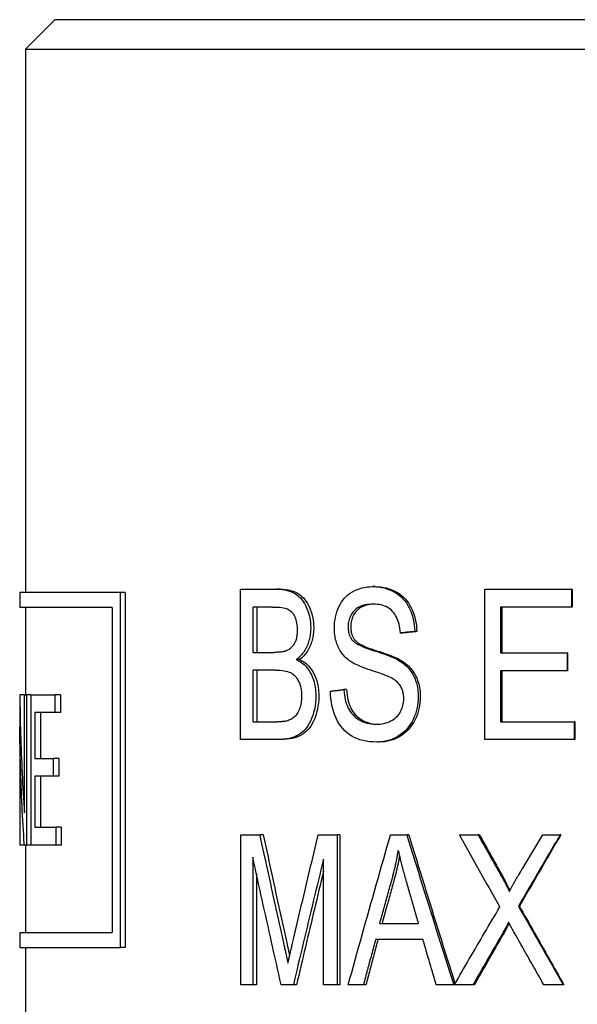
# Model space of a CAD drawing. Header units: millimetres. Extents: x 91 to 3811, y 2 to 387.
# Tile 10 of 15: x 449 to 458, y 279 to 295. Entities that reach past the tile are written whole.
import ezdxf

# ---------------------------------------------------------------- set-up
doc = ezdxf.new("R2010")
doc.units = ezdxf.units.MM
doc.layers.add('DETAIL', color=2, linetype='Continuous')

msp = doc.modelspace()

# ---------------------------------------------------------------- linework, layer by layer
at = {"layer": 'DETAIL'}
for p, q in [((449.196, 295.345), (448.696, 294.845)), ((449.196, 295.345), (468.196, 295.345)), ((448.696, 294.845), (468.696, 294.845)), ((448.696, 294.845), (448.696, 285.658)), ((452.332, 285.714), (452.948, 285.714)), ((452.332, 283.174), (452.332, 285.714)), ((453.005, 285.714), (452.948, 285.714)), ((454.608, 285.758), (454.567, 285.758)), ((456.467, 285.714), (457.933, 285.714)), ((456.467, 283.174), (456.467, 285.714)), ((457.933, 285.714), (457.933, 285.414)), ((457.941, 285.714), (457.933, 285.714)), ((457.941, 285.714), (457.941, 285.414)), ((448.596, 285.658), (448.596, 285.408)), ((450.3, 285.658), (448.6, 285.658)), ((450.3, 279.658), (450.3, 285.658)), ((450.383, 285.658), (450.3, 285.658)), ((450.383, 285.658), (450.383, 279.658)), ((450.162, 285.408), (448.596, 285.408)), ((448.696, 285.408), (448.696, 283.929)), ((450.162, 285.408), (450.162, 279.908)), ((452.545, 284.647), (452.545, 285.414)), ((452.876, 285.414), (452.545, 285.414)), ((452.606, 285.414), (452.606, 284.647)), ((456.733, 285.414), (456.733, 284.637)), ((457.933, 285.414), (456.733, 285.414)), ((456.752, 285.414), (456.752, 284.637)), ((457.941, 285.414), (457.933, 285.414)), ((455.074, 284.974), (455.038, 284.974)), ((455.315, 284.999), (455.281, 284.999)), ((452.545, 284.647), (452.903, 284.647)), ((453.329, 284.525), (453.275, 284.525)), ((456.733, 284.637), (457.857, 284.637)), ((457.857, 284.637), (457.857, 284.337)), ((457.866, 284.637), (457.857, 284.637)), ((457.866, 284.637), (457.866, 284.337)), ((452.545, 283.474), (452.545, 284.347)), ((452.929, 284.347), (452.545, 284.347)), ((452.606, 284.347), (452.606, 283.474)), ((456.733, 284.337), (456.733, 283.474)), ((457.857, 284.337), (456.733, 284.337)), ((456.752, 284.337), (456.752, 283.474)), ((457.866, 284.337), (457.857, 284.337)), ((448.596, 283.929), (448.598, 283.929)), ((448.596, 283.929), (448.596, 281.389)), ((448.677, 283.929), (448.598, 283.929)), ((448.677, 283.929), (448.713, 283.929)), ((448.677, 281.935), (448.677, 283.929)), ((448.713, 283.929), (448.713, 281.389)), ((448.793, 283.929), (448.713, 283.929)), ((448.793, 283.929), (449.19, 283.929)), ((448.793, 281.389), (448.793, 283.929)), ((449.19, 283.929), (449.19, 283.629)), ((449.284, 283.929), (449.19, 283.929)), ((449.284, 283.929), (449.284, 283.629)), ((454.125, 284.018), (454.079, 284.018)), ((448.85, 283.629), (448.85, 282.853)), ((449.19, 283.629), (448.85, 283.629)), ((448.947, 283.629), (448.947, 282.853)), ((449.284, 283.629), (449.19, 283.629)), ((448.598, 283.383), (448.598, 281.389)), ((452.545, 283.474), (452.959, 283.474)), ((456.733, 283.474), (457.98, 283.474)), ((457.98, 283.474), (457.98, 283.174)), ((457.987, 283.474), (457.98, 283.474)), ((457.987, 283.474), (457.987, 283.174)), ((452.957, 283.174), (452.332, 283.174)), ((453.014, 283.174), (452.957, 283.174)), ((454.677, 283.131), (454.637, 283.131)), ((457.98, 283.174), (456.467, 283.174)), ((457.987, 283.174), (457.98, 283.174)), ((448.85, 282.853), (449.164, 282.853)), ((449.164, 282.853), (449.164, 282.553)), ((449.259, 282.853), (449.164, 282.853)), ((449.259, 282.853), (449.259, 282.553)), ((448.85, 282.553), (448.85, 281.689)), ((449.164, 282.553), (448.85, 282.553)), ((448.947, 282.553), (448.947, 281.689)), ((449.259, 282.553), (449.164, 282.553)), ((448.85, 281.689), (449.206, 281.689)), ((449.206, 281.689), (449.206, 281.389)), ((449.3, 281.689), (449.206, 281.689)), ((449.3, 281.689), (449.3, 281.389)), ((452.335, 281.564), (452.657, 281.564)), ((452.335, 279.024), (452.335, 281.564)), ((452.717, 281.564), (452.657, 281.564)), ((453.648, 281.564), (453.966, 281.564)), ((453.966, 281.564), (453.966, 279.024)), ((454.013, 281.564), (453.966, 281.564)), ((454.013, 281.564), (454.013, 279.024)), ((454.871, 281.564), (455.144, 281.564)), ((455.179, 281.564), (455.144, 281.564)), ((456.038, 281.564), (456.351, 281.564)), ((456.374, 281.564), (456.351, 281.564)), ((457.447, 281.564), (457.741, 281.564)), ((457.75, 281.564), (457.741, 281.564)), ((448.598, 281.389), (448.596, 281.389)), ((448.675, 281.389), (448.598, 281.389)), ((448.713, 281.389), (448.675, 281.389)), ((448.696, 281.389), (448.696, 279.908)), ((448.793, 281.389), (448.713, 281.389)), ((449.206, 281.389), (448.793, 281.389)), ((449.3, 281.389), (449.206, 281.389)), ((452.54, 281.186), (452.54, 279.024)), ((453.736, 279.024), (453.736, 281.149)), ((452.601, 280.906), (452.601, 279.024)), ((457.051, 280.356), (457.035, 280.356)), ((454.689, 280.065), (455.34, 280.065)), ((448.596, 279.908), (450.162, 279.908)), ((448.596, 279.908), (448.596, 279.658)), ((455.418, 279.792), (454.617, 279.792)), ((448.598, 279.658), (450.3, 279.658)), ((448.696, 279.658), (448.696, 267.845)), ((450.383, 279.658), (450.3, 279.658)), ((452.54, 279.024), (452.335, 279.024)), ((452.601, 279.024), (452.54, 279.024)), ((453.226, 279.024), (453.02, 279.024)), ((453.28, 279.024), (453.226, 279.024)), ((453.966, 279.024), (453.736, 279.024)), ((454.013, 279.024), (453.966, 279.024)), ((454.412, 279.024), (454.154, 279.024)), ((454.455, 279.024), (454.412, 279.024)), ((455.94, 279.024), (455.645, 279.024)), ((455.948, 279.024), (455.94, 279.024)), ((456.264, 279.024), (455.948, 279.024)), ((456.288, 279.024), (456.264, 279.024)), ((457.795, 279.024), (457.465, 279.024)), ((457.804, 279.024), (457.795, 279.024))]:
    msp.add_line(p, q, dxfattribs=at)
at = {"layer": 'DETAIL', "flags": 128}
for points in [[(452.948, 285.714), (452.995, 285.713), (453.04, 285.709), (453.083, 285.703), (453.123, 285.694), (453.161, 285.683), (453.197, 285.67), (453.231, 285.654), (453.262, 285.636), (453.291, 285.616), (453.319, 285.592), (453.345, 285.567), (453.37, 285.538), (453.392, 285.507), (453.414, 285.474), (453.433, 285.438), (453.451, 285.399), (453.467, 285.359), (453.481, 285.318), (453.493, 285.277), (453.503, 285.235), (453.51, 285.193), (453.516, 285.15), (453.519, 285.107), (453.52, 285.063)], [(453.005, 285.714), (453.051, 285.713), (453.096, 285.709), (453.138, 285.703), (453.178, 285.694), (453.216, 285.683), (453.252, 285.67), (453.285, 285.654), (453.316, 285.636), (453.345, 285.616), (453.372, 285.592), (453.398, 285.567), (453.422, 285.538), (453.445, 285.507), (453.466, 285.474), (453.485, 285.438), (453.503, 285.399), (453.519, 285.359), (453.533, 285.318), (453.545, 285.277), (453.554, 285.235), (453.562, 285.193), (453.567, 285.15), (453.57, 285.107), (453.571, 285.063)], [(453.92, 285.057), (453.921, 285.105), (453.925, 285.153), (453.931, 285.199), (453.939, 285.244), (453.95, 285.289), (453.963, 285.333), (453.979, 285.375), (453.997, 285.418), (454.018, 285.458), (454.041, 285.496), (454.066, 285.531), (454.094, 285.564), (454.123, 285.595), (454.155, 285.623), (454.19, 285.648), (454.227, 285.671), (454.265, 285.692), (454.305, 285.709), (454.345, 285.724), (454.387, 285.736), (454.431, 285.746), (454.475, 285.753), (454.52, 285.757), (454.567, 285.758)], [(454.567, 285.758), (454.619, 285.757), (454.669, 285.753), (454.717, 285.745), (454.764, 285.736), (454.81, 285.723), (454.854, 285.707), (454.897, 285.689), (454.938, 285.667), (454.977, 285.643), (455.014, 285.616), (455.049, 285.587), (455.081, 285.555), (455.111, 285.52), (455.139, 285.482), (455.164, 285.442), (455.187, 285.399), (455.207, 285.354), (455.225, 285.308), (455.241, 285.26), (455.254, 285.211), (455.265, 285.16), (455.273, 285.108), (455.278, 285.054), (455.281, 284.999)], [(454.608, 285.758), (454.659, 285.757), (454.708, 285.753), (454.757, 285.745), (454.803, 285.736), (454.848, 285.723), (454.892, 285.707), (454.934, 285.689), (454.975, 285.667), (455.014, 285.643), (455.05, 285.616), (455.085, 285.587), (455.117, 285.555), (455.146, 285.52), (455.174, 285.482), (455.199, 285.442), (455.222, 285.399), (455.242, 285.354), (455.26, 285.308), (455.275, 285.26), (455.288, 285.211), (455.299, 285.16), (455.307, 285.108), (455.312, 285.054), (455.315, 284.999)], [(452.876, 285.414), (452.919, 285.413), (452.96, 285.411), (452.997, 285.409), (453.031, 285.405), (453.061, 285.4), (453.089, 285.393), (453.113, 285.386), (453.133, 285.378), (453.152, 285.368), (453.169, 285.356), (453.185, 285.343), (453.201, 285.327), (453.215, 285.31), (453.228, 285.29), (453.24, 285.269), (453.251, 285.246), (453.26, 285.222), (453.269, 285.196), (453.276, 285.17), (453.281, 285.143), (453.286, 285.115), (453.289, 285.086), (453.291, 285.056), (453.292, 285.025)], [(454.578, 285.462), (454.541, 285.461), (454.506, 285.459), (454.473, 285.455), (454.442, 285.45), (454.412, 285.443), (454.384, 285.434), (454.358, 285.424), (454.334, 285.412), (454.311, 285.399), (454.29, 285.384), (454.271, 285.368), (454.253, 285.35), (454.237, 285.331), (454.222, 285.311), (454.209, 285.291), (454.197, 285.27), (454.186, 285.248), (454.177, 285.226), (454.17, 285.204), (454.163, 285.18), (454.158, 285.156), (454.155, 285.132), (454.153, 285.106), (454.152, 285.081)], [(454.597, 285.462), (454.563, 285.46), (454.53, 285.457), (454.499, 285.452), (454.47, 285.446), (454.442, 285.439), (454.416, 285.43), (454.391, 285.419), (454.368, 285.407), (454.347, 285.394), (454.327, 285.379), (454.309, 285.362), (454.292, 285.344), (454.277, 285.326), (454.263, 285.306), (454.25, 285.286), (454.239, 285.266), (454.229, 285.245), (454.221, 285.223), (454.214, 285.201), (454.208, 285.178), (454.203, 285.155), (454.2, 285.13), (454.198, 285.106), (454.197, 285.081)], [(455.038, 284.974), (455.034, 285.014), (455.029, 285.052), (455.022, 285.088), (455.014, 285.122), (455.005, 285.155), (454.995, 285.186), (454.983, 285.216), (454.97, 285.244), (454.956, 285.27), (454.941, 285.295), (454.924, 285.318), (454.906, 285.339), (454.887, 285.359), (454.866, 285.377), (454.844, 285.393), (454.82, 285.407), (454.795, 285.42), (454.768, 285.431), (454.74, 285.441), (454.71, 285.448), (454.679, 285.454), (454.647, 285.459), (454.613, 285.461), (454.578, 285.462)], [(453.292, 285.025), (453.291, 285.003), (453.29, 284.981), (453.289, 284.961), (453.287, 284.941), (453.284, 284.921), (453.281, 284.902), (453.277, 284.884), (453.272, 284.867), (453.267, 284.85), (453.261, 284.833), (453.254, 284.818), (453.247, 284.803), (453.24, 284.789), (453.231, 284.775), (453.222, 284.762), (453.213, 284.75), (453.203, 284.738), (453.192, 284.727), (453.181, 284.717), (453.169, 284.707), (453.157, 284.698), (453.144, 284.69), (453.13, 284.683), (453.116, 284.676)], [(453.52, 285.063), (453.519, 285.036), (453.518, 285.01), (453.516, 284.983), (453.513, 284.957), (453.509, 284.931), (453.505, 284.905), (453.499, 284.88), (453.493, 284.855), (453.485, 284.83), (453.477, 284.806), (453.469, 284.781), (453.459, 284.757), (453.448, 284.734), (453.437, 284.711), (453.424, 284.689), (453.411, 284.668), (453.397, 284.647), (453.382, 284.628), (453.367, 284.609), (453.35, 284.59), (453.333, 284.573), (453.314, 284.556), (453.295, 284.54), (453.275, 284.525)], [(453.571, 285.063), (453.571, 285.036), (453.569, 285.01), (453.567, 284.983), (453.564, 284.957), (453.561, 284.931), (453.556, 284.905), (453.551, 284.88), (453.544, 284.855), (453.537, 284.83), (453.529, 284.806), (453.52, 284.781), (453.511, 284.757), (453.5, 284.734), (453.489, 284.711), (453.477, 284.689), (453.464, 284.668), (453.45, 284.647), (453.435, 284.628), (453.419, 284.609), (453.403, 284.59), (453.386, 284.573), (453.368, 284.556), (453.349, 284.54), (453.329, 284.525)], [(454.178, 284.506), (454.157, 284.522), (454.137, 284.539), (454.117, 284.556), (454.098, 284.574), (454.081, 284.593), (454.064, 284.612), (454.048, 284.632), (454.034, 284.653), (454.02, 284.674), (454.007, 284.696), (453.995, 284.719), (453.984, 284.742), (453.973, 284.766), (453.964, 284.79), (453.956, 284.815), (453.948, 284.84), (453.941, 284.865), (453.936, 284.891), (453.931, 284.918), (453.927, 284.945), (453.924, 284.972), (453.921, 285), (453.92, 285.029), (453.92, 285.057)], [(454.152, 285.081), (454.152, 285.069), (454.153, 285.058), (454.153, 285.047), (454.154, 285.036), (454.155, 285.025), (454.157, 285.015), (454.158, 285.005), (454.16, 284.994), (454.162, 284.984), (454.165, 284.975), (454.167, 284.965), (454.17, 284.955), (454.173, 284.946), (454.177, 284.937), (454.18, 284.928), (454.184, 284.919), (454.188, 284.91), (454.192, 284.902), (454.197, 284.893), (454.202, 284.885), (454.207, 284.877), (454.212, 284.869), (454.218, 284.862), (454.224, 284.854)], [(454.197, 285.081), (454.197, 285.069), (454.198, 285.058), (454.198, 285.047), (454.199, 285.036), (454.2, 285.025), (454.202, 285.015), (454.203, 285.005), (454.205, 284.994), (454.207, 284.984), (454.209, 284.975), (454.212, 284.965), (454.215, 284.955), (454.218, 284.946), (454.221, 284.937), (454.225, 284.928), (454.229, 284.919), (454.233, 284.91), (454.237, 284.902), (454.242, 284.893), (454.246, 284.885), (454.251, 284.877), (454.257, 284.869), (454.262, 284.862), (454.268, 284.854)], [(454.224, 284.854), (454.237, 284.84), (454.254, 284.825), (454.273, 284.81), (454.296, 284.795), (454.322, 284.781), (454.351, 284.766), (454.383, 284.751), (454.419, 284.735), (454.458, 284.72), (454.5, 284.705), (454.545, 284.69), (454.594, 284.674), (454.643, 284.659), (454.689, 284.644), (454.733, 284.629), (454.775, 284.615), (454.814, 284.601), (454.85, 284.587), (454.884, 284.574), (454.915, 284.561), (454.943, 284.548), (454.969, 284.535), (454.992, 284.523), (455.012, 284.511)], [(454.268, 284.854), (454.281, 284.84), (454.298, 284.825), (454.317, 284.81), (454.339, 284.795), (454.365, 284.781), (454.394, 284.766), (454.426, 284.751), (454.461, 284.735), (454.5, 284.72), (454.541, 284.705), (454.586, 284.69), (454.634, 284.674), (454.683, 284.659), (454.729, 284.644), (454.773, 284.629), (454.814, 284.615), (454.852, 284.601), (454.888, 284.587), (454.921, 284.574), (454.952, 284.561), (454.98, 284.548), (455.006, 284.535), (455.029, 284.523), (455.049, 284.511)], [(455.281, 284.999), (455.271, 284.998), (455.261, 284.997), (455.251, 284.996), (455.241, 284.995), (455.231, 284.994), (455.22, 284.993), (455.21, 284.992), (455.2, 284.991), (455.19, 284.99), (455.18, 284.989), (455.17, 284.988), (455.159, 284.987), (455.149, 284.986), (455.139, 284.985), (455.129, 284.984), (455.119, 284.983), (455.109, 284.982), (455.099, 284.98), (455.088, 284.979), (455.078, 284.978), (455.068, 284.977), (455.058, 284.976), (455.048, 284.975), (455.038, 284.974)], [(455.315, 284.999), (455.305, 284.998), (455.295, 284.997), (455.285, 284.996), (455.275, 284.995), (455.265, 284.994), (455.255, 284.993), (455.245, 284.992), (455.235, 284.991), (455.225, 284.99), (455.215, 284.989), (455.204, 284.988), (455.194, 284.987), (455.184, 284.986), (455.174, 284.985), (455.164, 284.984), (455.154, 284.983), (455.144, 284.982), (455.134, 284.98), (455.124, 284.979), (455.114, 284.978), (455.104, 284.977), (455.094, 284.976), (455.084, 284.975), (455.074, 284.974)], [(453.116, 284.676), (453.111, 284.674), (453.105, 284.671), (453.099, 284.669), (453.092, 284.667), (453.085, 284.665), (453.078, 284.663), (453.071, 284.662), (453.063, 284.66), (453.055, 284.658), (453.047, 284.657), (453.039, 284.656), (453.03, 284.654), (453.021, 284.653), (453.012, 284.652), (453.002, 284.651), (452.992, 284.65), (452.982, 284.649), (452.972, 284.649), (452.961, 284.648), (452.95, 284.648), (452.938, 284.647), (452.927, 284.647), (452.915, 284.647), (452.903, 284.647)], [(453.275, 284.525), (453.301, 284.513), (453.326, 284.5), (453.349, 284.485), (453.372, 284.469), (453.394, 284.452), (453.415, 284.434), (453.435, 284.414), (453.453, 284.393), (453.471, 284.37), (453.488, 284.346), (453.504, 284.321), (453.519, 284.295), (453.533, 284.267), (453.546, 284.239), (453.557, 284.21), (453.567, 284.18), (453.576, 284.149), (453.584, 284.117), (453.591, 284.085), (453.596, 284.051), (453.6, 284.017), (453.603, 283.982), (453.605, 283.946), (453.606, 283.909)], [(453.329, 284.525), (453.354, 284.513), (453.379, 284.5), (453.402, 284.485), (453.425, 284.469), (453.446, 284.452), (453.467, 284.434), (453.487, 284.414), (453.505, 284.393), (453.523, 284.37), (453.54, 284.346), (453.556, 284.321), (453.57, 284.295), (453.584, 284.267), (453.597, 284.239), (453.608, 284.21), (453.618, 284.18), (453.627, 284.149), (453.635, 284.117), (453.641, 284.085), (453.647, 284.051), (453.651, 284.017), (453.654, 283.982), (453.656, 283.946), (453.656, 283.909)], [(454.871, 284.221), (454.857, 284.228), (454.84, 284.236), (454.821, 284.244), (454.8, 284.253), (454.775, 284.263), (454.749, 284.273), (454.72, 284.283), (454.688, 284.295), (454.654, 284.307), (454.617, 284.319), (454.578, 284.332), (454.536, 284.346), (454.494, 284.36), (454.454, 284.374), (454.417, 284.388), (454.382, 284.401), (454.349, 284.415), (454.318, 284.428), (454.289, 284.441), (454.263, 284.454), (454.239, 284.467), (454.216, 284.48), (454.196, 284.493), (454.178, 284.506)], [(455.012, 284.511), (455.04, 284.494), (455.066, 284.476), (455.091, 284.457), (455.114, 284.437), (455.137, 284.417), (455.158, 284.395), (455.178, 284.373), (455.197, 284.351), (455.215, 284.327), (455.231, 284.303), (455.246, 284.278), (455.26, 284.252), (455.273, 284.226), (455.285, 284.198), (455.295, 284.171), (455.305, 284.142), (455.313, 284.113), (455.32, 284.084), (455.327, 284.053), (455.332, 284.022), (455.335, 283.991), (455.338, 283.958), (455.34, 283.926), (455.34, 283.892)], [(455.049, 284.511), (455.076, 284.494), (455.102, 284.476), (455.126, 284.457), (455.15, 284.437), (455.172, 284.417), (455.193, 284.395), (455.213, 284.373), (455.232, 284.351), (455.249, 284.327), (455.266, 284.303), (455.281, 284.278), (455.294, 284.252), (455.307, 284.226), (455.319, 284.198), (455.329, 284.171), (455.338, 284.142), (455.347, 284.113), (455.354, 284.084), (455.36, 284.053), (455.365, 284.022), (455.369, 283.991), (455.371, 283.958), (455.373, 283.926), (455.374, 283.892)], [(452.929, 284.347), (452.968, 284.346), (453.004, 284.344), (453.039, 284.341), (453.071, 284.336), (453.101, 284.33), (453.129, 284.323), (453.154, 284.314), (453.177, 284.304), (453.199, 284.293), (453.219, 284.279), (453.238, 284.264), (453.256, 284.246), (453.273, 284.227), (453.288, 284.206), (453.303, 284.182), (453.316, 284.157), (453.328, 284.13), (453.338, 284.103), (453.346, 284.074), (453.354, 284.043), (453.359, 284.012), (453.363, 283.98), (453.365, 283.946), (453.366, 283.911)], [(455.094, 283.863), (455.094, 283.883), (455.093, 283.902), (455.091, 283.921), (455.089, 283.94), (455.085, 283.958), (455.081, 283.975), (455.077, 283.992), (455.071, 284.009), (455.065, 284.026), (455.058, 284.041), (455.051, 284.057), (455.042, 284.072), (455.033, 284.087), (455.023, 284.101), (455.012, 284.115), (455, 284.128), (454.987, 284.141), (454.974, 284.154), (454.959, 284.166), (454.943, 284.178), (454.926, 284.189), (454.909, 284.2), (454.89, 284.211), (454.871, 284.221)], [(448.598, 283.929), (448.599, 283.846), (448.6, 283.763), (448.602, 283.68), (448.603, 283.597), (448.605, 283.514), (448.607, 283.431), (448.609, 283.348), (448.612, 283.265), (448.614, 283.181), (448.617, 283.098), (448.62, 283.015), (448.623, 282.932), (448.626, 282.849), (448.63, 282.766), (448.634, 282.683), (448.638, 282.6), (448.642, 282.517), (448.646, 282.434), (448.651, 282.351), (448.656, 282.268), (448.661, 282.184), (448.666, 282.101), (448.671, 282.018), (448.677, 281.935)], [(453.606, 283.909), (453.604, 283.851), (453.6, 283.793), (453.593, 283.738), (453.583, 283.683), (453.569, 283.63), (453.554, 283.578), (453.535, 283.529), (453.516, 283.484), (453.495, 283.443), (453.473, 283.405), (453.449, 283.372), (453.425, 283.342), (453.398, 283.316), (453.369, 283.291), (453.338, 283.269), (453.306, 283.249), (453.271, 283.232), (453.234, 283.216), (453.195, 283.203), (453.153, 283.193), (453.108, 283.184), (453.061, 283.178), (453.01, 283.175), (452.957, 283.174)], [(453.656, 283.909), (453.655, 283.851), (453.65, 283.793), (453.643, 283.738), (453.633, 283.683), (453.62, 283.63), (453.604, 283.578), (453.587, 283.529), (453.567, 283.484), (453.547, 283.443), (453.525, 283.405), (453.501, 283.372), (453.477, 283.342), (453.45, 283.316), (453.422, 283.291), (453.392, 283.269), (453.359, 283.249), (453.325, 283.232), (453.288, 283.216), (453.249, 283.203), (453.208, 283.193), (453.163, 283.184), (453.116, 283.178), (453.067, 283.175), (453.014, 283.174)], [(453.366, 283.911), (453.366, 283.881), (453.364, 283.852), (453.361, 283.824), (453.358, 283.797), (453.353, 283.77), (453.347, 283.745), (453.34, 283.72), (453.331, 283.696), (453.322, 283.674), (453.313, 283.653), (453.303, 283.633), (453.292, 283.615), (453.281, 283.598), (453.269, 283.582), (453.257, 283.568), (453.244, 283.555), (453.23, 283.543), (453.216, 283.533), (453.201, 283.523), (453.185, 283.513), (453.168, 283.505), (453.15, 283.498), (453.132, 283.491), (453.113, 283.485)], [(453.853, 283.991), (453.862, 283.992), (453.871, 283.993), (453.881, 283.994), (453.89, 283.995), (453.9, 283.996), (453.909, 283.997), (453.918, 283.999), (453.928, 284), (453.937, 284.001), (453.947, 284.002), (453.956, 284.003), (453.965, 284.004), (453.975, 284.005), (453.984, 284.007), (453.994, 284.008), (454.003, 284.009), (454.013, 284.01), (454.022, 284.011), (454.032, 284.012), (454.041, 284.013), (454.05, 284.014), (454.06, 284.016), (454.069, 284.017), (454.079, 284.018)], [(454.637, 283.131), (454.574, 283.133), (454.514, 283.137), (454.457, 283.145), (454.403, 283.156), (454.352, 283.17), (454.303, 283.188), (454.257, 283.208), (454.213, 283.232), (454.172, 283.259), (454.134, 283.288), (454.098, 283.321), (454.064, 283.358), (454.032, 283.397), (454.003, 283.439), (453.976, 283.485), (453.952, 283.534), (453.929, 283.585), (453.91, 283.638), (453.894, 283.692), (453.88, 283.749), (453.869, 283.807), (453.861, 283.866), (453.855, 283.928), (453.853, 283.991)], [(454.079, 284.018), (454.084, 283.971), (454.089, 283.926), (454.097, 283.884), (454.105, 283.844), (454.116, 283.805), (454.127, 283.77), (454.14, 283.736), (454.154, 283.704), (454.17, 283.674), (454.188, 283.646), (454.208, 283.619), (454.23, 283.594), (454.254, 283.57), (454.28, 283.547), (454.309, 283.526), (454.339, 283.507), (454.371, 283.489), (454.404, 283.474), (454.438, 283.461), (454.473, 283.45), (454.51, 283.442), (454.547, 283.436), (454.585, 283.432), (454.624, 283.431)], [(454.125, 284.018), (454.129, 283.972), (454.135, 283.928), (454.142, 283.886), (454.15, 283.847), (454.16, 283.809), (454.171, 283.774), (454.183, 283.741), (454.196, 283.709), (454.211, 283.68), (454.228, 283.652), (454.247, 283.625), (454.268, 283.6), (454.291, 283.576), (454.316, 283.554), (454.343, 283.533), (454.372, 283.513), (454.402, 283.495), (454.434, 283.479), (454.467, 283.466), (454.5, 283.454), (454.535, 283.445), (454.571, 283.438), (454.607, 283.434), (454.645, 283.432)], [(454.624, 283.431), (454.659, 283.432), (454.693, 283.435), (454.726, 283.439), (454.758, 283.445), (454.789, 283.454), (454.819, 283.463), (454.848, 283.475), (454.876, 283.488), (454.903, 283.503), (454.928, 283.52), (454.951, 283.537), (454.973, 283.556), (454.992, 283.576), (455.01, 283.598), (455.026, 283.621), (455.041, 283.645), (455.053, 283.67), (455.064, 283.696), (455.073, 283.722), (455.081, 283.749), (455.087, 283.777), (455.091, 283.805), (455.094, 283.834), (455.094, 283.863)], [(455.34, 283.892), (455.339, 283.842), (455.335, 283.792), (455.328, 283.743), (455.318, 283.695), (455.306, 283.647), (455.291, 283.601), (455.273, 283.555), (455.252, 283.51), (455.229, 283.466), (455.203, 283.425), (455.175, 283.386), (455.145, 283.35), (455.112, 283.317), (455.077, 283.286), (455.04, 283.257), (455.001, 283.231), (454.959, 283.207), (454.917, 283.187), (454.873, 283.17), (454.828, 283.156), (454.782, 283.145), (454.735, 283.137), (454.686, 283.133), (454.637, 283.131)], [(455.374, 283.892), (455.372, 283.842), (455.368, 283.792), (455.361, 283.743), (455.352, 283.695), (455.339, 283.647), (455.324, 283.601), (455.307, 283.555), (455.286, 283.51), (455.263, 283.466), (455.238, 283.425), (455.21, 283.386), (455.18, 283.35), (455.148, 283.317), (455.113, 283.286), (455.076, 283.257), (455.037, 283.231), (454.996, 283.207), (454.954, 283.187), (454.911, 283.17), (454.866, 283.156), (454.821, 283.145), (454.774, 283.137), (454.726, 283.133), (454.677, 283.131)], [(448.675, 281.389), (448.669, 281.472), (448.664, 281.555), (448.659, 281.639), (448.654, 281.722), (448.649, 281.805), (448.645, 281.888), (448.64, 281.971), (448.636, 282.054), (448.632, 282.137), (448.629, 282.22), (448.625, 282.303), (448.622, 282.386), (448.619, 282.469), (448.616, 282.552), (448.613, 282.636), (448.611, 282.719), (448.608, 282.802), (448.606, 282.885), (448.604, 282.968), (448.603, 283.051), (448.601, 283.134), (448.6, 283.217), (448.599, 283.3), (448.598, 283.383)], [(453.113, 283.485), (453.109, 283.484), (453.105, 283.484), (453.101, 283.483), (453.096, 283.482), (453.091, 283.481), (453.086, 283.48), (453.081, 283.48), (453.075, 283.479), (453.07, 283.478), (453.064, 283.478), (453.058, 283.477), (453.052, 283.477), (453.045, 283.476), (453.038, 283.476), (453.031, 283.475), (453.024, 283.475), (453.017, 283.475), (453.009, 283.475), (453.001, 283.474), (452.993, 283.474), (452.985, 283.474), (452.977, 283.474), (452.968, 283.474), (452.959, 283.474)], [(452.657, 281.564), (452.673, 281.489), (452.69, 281.414), (452.706, 281.339), (452.722, 281.264), (452.739, 281.189), (452.755, 281.114), (452.771, 281.039), (452.788, 280.964), (452.804, 280.889), (452.82, 280.814), (452.837, 280.739), (452.853, 280.664), (452.87, 280.59), (452.886, 280.515), (452.903, 280.44), (452.919, 280.365), (452.936, 280.29), (452.953, 280.215), (452.969, 280.14), (452.986, 280.065), (453.003, 279.99), (453.019, 279.915), (453.036, 279.84), (453.053, 279.765)], [(452.717, 281.564), (452.733, 281.489), (452.749, 281.414), (452.765, 281.339), (452.781, 281.264), (452.798, 281.189), (452.814, 281.114), (452.83, 281.039), (452.846, 280.964), (452.862, 280.889), (452.879, 280.814), (452.895, 280.739), (452.911, 280.664), (452.927, 280.59), (452.944, 280.515), (452.96, 280.44), (452.977, 280.365), (452.993, 280.29), (453.009, 280.215), (453.026, 280.14), (453.042, 280.065), (453.059, 279.99), (453.075, 279.915), (453.092, 279.84), (453.109, 279.765)], [(453.227, 279.796), (453.245, 279.87), (453.262, 279.943), (453.279, 280.017), (453.297, 280.091), (453.314, 280.164), (453.331, 280.238), (453.349, 280.312), (453.366, 280.385), (453.384, 280.459), (453.401, 280.533), (453.419, 280.606), (453.436, 280.68), (453.454, 280.754), (453.471, 280.827), (453.489, 280.901), (453.506, 280.975), (453.524, 281.048), (453.542, 281.122), (453.559, 281.195), (453.577, 281.269), (453.595, 281.343), (453.613, 281.416), (453.63, 281.49), (453.648, 281.564)], [(454.154, 279.024), (454.183, 279.13), (454.213, 279.235), (454.242, 279.341), (454.272, 279.447), (454.301, 279.553), (454.331, 279.659), (454.36, 279.765), (454.39, 279.87), (454.42, 279.976), (454.449, 280.082), (454.479, 280.188), (454.509, 280.294), (454.539, 280.4), (454.569, 280.505), (454.599, 280.611), (454.629, 280.717), (454.659, 280.823), (454.689, 280.929), (454.719, 281.035), (454.75, 281.14), (454.78, 281.246), (454.81, 281.352), (454.84, 281.458), (454.871, 281.564)], [(455.144, 281.564), (455.177, 281.458), (455.209, 281.352), (455.242, 281.246), (455.275, 281.14), (455.308, 281.035), (455.341, 280.929), (455.374, 280.823), (455.407, 280.717), (455.44, 280.611), (455.473, 280.505), (455.506, 280.4), (455.539, 280.294), (455.573, 280.188), (455.606, 280.082), (455.639, 279.976), (455.673, 279.87), (455.706, 279.765), (455.739, 279.659), (455.773, 279.553), (455.806, 279.447), (455.84, 279.341), (455.873, 279.235), (455.907, 279.13), (455.94, 279.024)], [(455.179, 281.564), (455.211, 281.459), (455.243, 281.354), (455.276, 281.249), (455.308, 281.144), (455.34, 281.039), (455.372, 280.934), (455.405, 280.829), (455.437, 280.724), (455.47, 280.62), (455.502, 280.515), (455.535, 280.41), (455.567, 280.305), (455.6, 280.2), (455.632, 280.095), (455.665, 279.99), (455.698, 279.885), (455.731, 279.78), (455.763, 279.675), (455.796, 279.57), (455.829, 279.465), (455.862, 279.361), (455.895, 279.256), (455.928, 279.151), (455.961, 279.046)], [(456.72, 280.342), (456.691, 280.393), (456.662, 280.444), (456.634, 280.495), (456.605, 280.546), (456.577, 280.597), (456.548, 280.648), (456.52, 280.698), (456.491, 280.749), (456.463, 280.8), (456.434, 280.851), (456.406, 280.902), (456.378, 280.953), (456.349, 281.004), (456.321, 281.055), (456.292, 281.106), (456.264, 281.157), (456.236, 281.207), (456.208, 281.258), (456.179, 281.309), (456.151, 281.36), (456.123, 281.411), (456.095, 281.462), (456.067, 281.513), (456.038, 281.564)], [(456.351, 281.564), (456.366, 281.537), (456.381, 281.51), (456.397, 281.482), (456.412, 281.455), (456.427, 281.428), (456.442, 281.401), (456.458, 281.374), (456.473, 281.347), (456.488, 281.32), (456.503, 281.293), (456.519, 281.266), (456.534, 281.238), (456.549, 281.211), (456.564, 281.184), (456.58, 281.157), (456.595, 281.13), (456.61, 281.103), (456.626, 281.076), (456.641, 281.049), (456.656, 281.022), (456.672, 280.995), (456.687, 280.967), (456.702, 280.94), (456.718, 280.913)], [(456.374, 281.564), (456.389, 281.537), (456.404, 281.51), (456.419, 281.482), (456.434, 281.455), (456.45, 281.428), (456.465, 281.401), (456.48, 281.374), (456.495, 281.347), (456.51, 281.32), (456.525, 281.293), (456.54, 281.266), (456.555, 281.238), (456.57, 281.211), (456.586, 281.184), (456.601, 281.157), (456.616, 281.13), (456.631, 281.103), (456.646, 281.076), (456.661, 281.049), (456.677, 281.022), (456.692, 280.995), (456.707, 280.967), (456.722, 280.94), (456.737, 280.913)], [(457.741, 281.564), (457.711, 281.513), (457.682, 281.463), (457.652, 281.413), (457.623, 281.362), (457.593, 281.312), (457.564, 281.262), (457.534, 281.211), (457.505, 281.161), (457.475, 281.111), (457.446, 281.06), (457.416, 281.01), (457.387, 280.96), (457.358, 280.909), (457.328, 280.859), (457.299, 280.809), (457.269, 280.758), (457.24, 280.708), (457.211, 280.658), (457.181, 280.607), (457.152, 280.557), (457.123, 280.507), (457.093, 280.456), (457.064, 280.406), (457.035, 280.356)], [(457.041, 280.888), (457.058, 280.916), (457.075, 280.944), (457.091, 280.973), (457.108, 281.001), (457.125, 281.029), (457.142, 281.057), (457.159, 281.085), (457.176, 281.113), (457.193, 281.141), (457.21, 281.17), (457.227, 281.198), (457.244, 281.226), (457.261, 281.254), (457.277, 281.282), (457.294, 281.31), (457.311, 281.339), (457.328, 281.367), (457.345, 281.395), (457.362, 281.423), (457.379, 281.451), (457.396, 281.479), (457.413, 281.507), (457.43, 281.536), (457.447, 281.564)], [(457.75, 281.564), (457.721, 281.513), (457.692, 281.463), (457.662, 281.413), (457.633, 281.362), (457.604, 281.312), (457.575, 281.262), (457.546, 281.211), (457.516, 281.161), (457.487, 281.111), (457.458, 281.06), (457.429, 281.01), (457.4, 280.96), (457.371, 280.909), (457.342, 280.859), (457.313, 280.809), (457.284, 280.758), (457.254, 280.708), (457.225, 280.658), (457.196, 280.607), (457.167, 280.557), (457.138, 280.507), (457.109, 280.456), (457.08, 280.406), (457.051, 280.356)], [(454.896, 280.813), (454.902, 280.833), (454.907, 280.853), (454.912, 280.873), (454.918, 280.893), (454.923, 280.913), (454.928, 280.933), (454.933, 280.953), (454.938, 280.973), (454.942, 280.993), (454.947, 281.013), (454.952, 281.033), (454.956, 281.054), (454.96, 281.074), (454.965, 281.094), (454.969, 281.114), (454.973, 281.134), (454.977, 281.155), (454.981, 281.175), (454.984, 281.195), (454.988, 281.215), (454.991, 281.236), (454.995, 281.256), (454.998, 281.276), (455.001, 281.297)], [(455.022, 281.203), (455.019, 281.187), (455.016, 281.17), (455.013, 281.154), (455.01, 281.138), (455.007, 281.121), (455.004, 281.105), (455, 281.089), (454.997, 281.072), (454.994, 281.056), (454.99, 281.04), (454.986, 281.023), (454.983, 281.007), (454.979, 280.991), (454.975, 280.975), (454.971, 280.958), (454.967, 280.942), (454.963, 280.926), (454.959, 280.91), (454.955, 280.893), (454.951, 280.877), (454.947, 280.861), (454.943, 280.845), (454.938, 280.829), (454.934, 280.813)], [(455.001, 281.297), (455.005, 281.279), (455.009, 281.262), (455.013, 281.243), (455.017, 281.225), (455.022, 281.206), (455.026, 281.187), (455.031, 281.167), (455.036, 281.147), (455.041, 281.126), (455.046, 281.105), (455.051, 281.084), (455.057, 281.062), (455.063, 281.04), (455.069, 281.018), (455.075, 280.995), (455.081, 280.971), (455.087, 280.948), (455.094, 280.923), (455.1, 280.899), (455.107, 280.874), (455.114, 280.848), (455.122, 280.823), (455.129, 280.797), (455.137, 280.77)], [(453.02, 279.024), (453, 279.114), (452.98, 279.204), (452.959, 279.294), (452.939, 279.384), (452.919, 279.474), (452.898, 279.564), (452.878, 279.654), (452.858, 279.745), (452.838, 279.835), (452.818, 279.925), (452.798, 280.015), (452.778, 280.105), (452.758, 280.195), (452.738, 280.285), (452.718, 280.375), (452.698, 280.465), (452.678, 280.555), (452.658, 280.646), (452.639, 280.736), (452.619, 280.826), (452.599, 280.916), (452.58, 281.006), (452.56, 281.096), (452.54, 281.186)], [(453.736, 281.149), (453.715, 281.061), (453.693, 280.972), (453.672, 280.884), (453.65, 280.795), (453.629, 280.707), (453.607, 280.618), (453.586, 280.529), (453.564, 280.441), (453.543, 280.352), (453.521, 280.264), (453.5, 280.175), (453.479, 280.087), (453.458, 279.998), (453.436, 279.909), (453.415, 279.821), (453.394, 279.732), (453.373, 279.644), (453.352, 279.555), (453.331, 279.467), (453.31, 279.378), (453.289, 279.289), (453.268, 279.201), (453.247, 279.112), (453.226, 279.024)], [(453.736, 280.946), (453.717, 280.866), (453.698, 280.786), (453.679, 280.706), (453.659, 280.626), (453.64, 280.546), (453.621, 280.466), (453.602, 280.385), (453.583, 280.305), (453.564, 280.225), (453.544, 280.145), (453.525, 280.065), (453.506, 279.985), (453.487, 279.905), (453.468, 279.825), (453.449, 279.745), (453.43, 279.665), (453.412, 279.584), (453.393, 279.504), (453.374, 279.424), (453.355, 279.344), (453.336, 279.264), (453.317, 279.184), (453.299, 279.104), (453.28, 279.024)], [(456.718, 280.913), (456.727, 280.897), (456.736, 280.88), (456.745, 280.864), (456.754, 280.849), (456.763, 280.833), (456.771, 280.818), (456.779, 280.804), (456.787, 280.789), (456.795, 280.775), (456.802, 280.761), (456.809, 280.748), (456.816, 280.735), (456.823, 280.722), (456.829, 280.709), (456.835, 280.697), (456.841, 280.685), (456.847, 280.674), (456.853, 280.662), (456.858, 280.651), (456.863, 280.641), (456.868, 280.631), (456.872, 280.621), (456.877, 280.611), (456.881, 280.602)], [(456.737, 280.913), (456.746, 280.898), (456.754, 280.883), (456.762, 280.868), (456.77, 280.854), (456.778, 280.84), (456.786, 280.826), (456.793, 280.812), (456.801, 280.799), (456.808, 280.786), (456.815, 280.773), (456.821, 280.76), (456.828, 280.748), (456.834, 280.736), (456.84, 280.724), (456.846, 280.712), (456.852, 280.701), (456.857, 280.69), (456.863, 280.679), (456.868, 280.669), (456.873, 280.659), (456.877, 280.649), (456.882, 280.639), (456.886, 280.63), (456.89, 280.621)], [(456.881, 280.602), (456.887, 280.613), (456.892, 280.624), (456.898, 280.636), (456.904, 280.647), (456.91, 280.659), (456.916, 280.67), (456.922, 280.682), (456.929, 280.694), (456.935, 280.705), (456.941, 280.717), (456.948, 280.729), (456.954, 280.741), (456.961, 280.753), (456.968, 280.765), (456.975, 280.777), (456.982, 280.789), (456.989, 280.801), (456.996, 280.814), (457.003, 280.826), (457.011, 280.838), (457.018, 280.851), (457.025, 280.863), (457.033, 280.876), (457.041, 280.888)], [(454.689, 280.065), (454.697, 280.096), (454.706, 280.128), (454.715, 280.159), (454.723, 280.19), (454.732, 280.221), (454.74, 280.252), (454.749, 280.283), (454.758, 280.314), (454.766, 280.346), (454.775, 280.377), (454.784, 280.408), (454.792, 280.439), (454.801, 280.47), (454.81, 280.501), (454.818, 280.532), (454.827, 280.563), (454.835, 280.595), (454.844, 280.626), (454.853, 280.657), (454.861, 280.688), (454.87, 280.719), (454.879, 280.75), (454.887, 280.781), (454.896, 280.813)], [(454.934, 280.813), (454.925, 280.781), (454.917, 280.75), (454.908, 280.719), (454.899, 280.688), (454.891, 280.657), (454.882, 280.626), (454.874, 280.595), (454.865, 280.563), (454.857, 280.532), (454.848, 280.501), (454.839, 280.47), (454.831, 280.439), (454.822, 280.408), (454.814, 280.377), (454.805, 280.346), (454.797, 280.314), (454.788, 280.283), (454.78, 280.252), (454.771, 280.221), (454.763, 280.19), (454.754, 280.159), (454.745, 280.128), (454.737, 280.096), (454.728, 280.065)], [(455.137, 280.77), (455.145, 280.741), (455.153, 280.711), (455.162, 280.682), (455.17, 280.653), (455.179, 280.623), (455.187, 280.594), (455.196, 280.564), (455.204, 280.535), (455.213, 280.506), (455.221, 280.476), (455.23, 280.447), (455.238, 280.418), (455.247, 280.388), (455.255, 280.359), (455.264, 280.33), (455.272, 280.3), (455.281, 280.271), (455.289, 280.241), (455.298, 280.212), (455.306, 280.183), (455.315, 280.153), (455.323, 280.124), (455.332, 280.095), (455.34, 280.065)], [(457.035, 280.356), (457.066, 280.3), (457.098, 280.245), (457.13, 280.189), (457.161, 280.134), (457.193, 280.078), (457.224, 280.023), (457.256, 279.967), (457.287, 279.912), (457.319, 279.856), (457.351, 279.801), (457.382, 279.745), (457.414, 279.69), (457.446, 279.634), (457.477, 279.579), (457.509, 279.523), (457.541, 279.468), (457.573, 279.412), (457.604, 279.357), (457.636, 279.301), (457.668, 279.246), (457.7, 279.19), (457.731, 279.135), (457.763, 279.079), (457.795, 279.024)], [(457.051, 280.356), (457.083, 280.3), (457.114, 280.245), (457.145, 280.189), (457.176, 280.134), (457.208, 280.078), (457.239, 280.023), (457.27, 279.967), (457.301, 279.912), (457.333, 279.856), (457.364, 279.801), (457.395, 279.745), (457.427, 279.69), (457.458, 279.634), (457.49, 279.579), (457.521, 279.523), (457.552, 279.468), (457.584, 279.412), (457.615, 279.357), (457.647, 279.301), (457.678, 279.246), (457.71, 279.19), (457.741, 279.135), (457.773, 279.079), (457.804, 279.024)], [(455.948, 279.024), (455.98, 279.079), (456.012, 279.134), (456.044, 279.189), (456.075, 279.243), (456.107, 279.298), (456.139, 279.353), (456.171, 279.408), (456.203, 279.463), (456.236, 279.518), (456.268, 279.573), (456.3, 279.628), (456.332, 279.683), (456.364, 279.738), (456.396, 279.793), (456.429, 279.848), (456.461, 279.903), (456.493, 279.958), (456.525, 280.013), (456.558, 280.067), (456.59, 280.122), (456.622, 280.177), (456.655, 280.232), (456.687, 280.287), (456.72, 280.342)], [(456.867, 280.085), (456.862, 280.074), (456.857, 280.064), (456.852, 280.054), (456.847, 280.044), (456.842, 280.035), (456.837, 280.026), (456.832, 280.017), (456.828, 280.008), (456.824, 280), (456.819, 279.992), (456.815, 279.984), (456.811, 279.976), (456.807, 279.969), (456.804, 279.962), (456.8, 279.955), (456.797, 279.949), (456.793, 279.942), (456.79, 279.937), (456.787, 279.931), (456.784, 279.925), (456.781, 279.92), (456.778, 279.915), (456.776, 279.911), (456.773, 279.907)], [(456.877, 280.067), (456.872, 280.058), (456.867, 280.049), (456.863, 280.04), (456.858, 280.031), (456.854, 280.023), (456.85, 280.014), (456.846, 280.006), (456.842, 279.999), (456.838, 279.991), (456.834, 279.984), (456.83, 279.977), (456.827, 279.97), (456.823, 279.963), (456.82, 279.957), (456.817, 279.951), (456.813, 279.945), (456.81, 279.94), (456.808, 279.934), (456.805, 279.929), (456.802, 279.924), (456.799, 279.919), (456.797, 279.915), (456.795, 279.911), (456.792, 279.907)], [(456.952, 279.93), (456.948, 279.936), (456.945, 279.943), (456.941, 279.949), (456.937, 279.956), (456.934, 279.962), (456.93, 279.968), (456.927, 279.975), (456.923, 279.981), (456.919, 279.988), (456.916, 279.994), (456.912, 280.001), (456.909, 280.007), (456.905, 280.014), (456.902, 280.02), (456.898, 280.027), (456.895, 280.033), (456.891, 280.039), (456.888, 280.046), (456.884, 280.052), (456.881, 280.059), (456.878, 280.065), (456.874, 280.072), (456.871, 280.078), (456.867, 280.085)], [(456.773, 279.907), (456.752, 279.87), (456.731, 279.833), (456.709, 279.796), (456.688, 279.759), (456.667, 279.723), (456.645, 279.686), (456.624, 279.649), (456.603, 279.612), (456.581, 279.575), (456.56, 279.539), (456.539, 279.502), (456.518, 279.465), (456.496, 279.428), (456.475, 279.392), (456.454, 279.355), (456.433, 279.318), (456.412, 279.281), (456.39, 279.244), (456.369, 279.208), (456.348, 279.171), (456.327, 279.134), (456.306, 279.097), (456.285, 279.061), (456.264, 279.024)], [(456.792, 279.907), (456.771, 279.87), (456.75, 279.833), (456.729, 279.796), (456.708, 279.759), (456.687, 279.723), (456.666, 279.686), (456.645, 279.649), (456.623, 279.612), (456.602, 279.575), (456.581, 279.539), (456.56, 279.502), (456.539, 279.465), (456.518, 279.428), (456.497, 279.392), (456.476, 279.355), (456.455, 279.318), (456.434, 279.281), (456.413, 279.244), (456.392, 279.208), (456.371, 279.171), (456.35, 279.134), (456.329, 279.097), (456.309, 279.061), (456.288, 279.024)], [(457.465, 279.024), (457.443, 279.061), (457.422, 279.099), (457.4, 279.137), (457.379, 279.175), (457.357, 279.212), (457.336, 279.25), (457.315, 279.288), (457.293, 279.326), (457.272, 279.363), (457.251, 279.401), (457.229, 279.439), (457.208, 279.477), (457.186, 279.514), (457.165, 279.552), (457.144, 279.59), (457.122, 279.628), (457.101, 279.666), (457.08, 279.703), (457.059, 279.741), (457.037, 279.779), (457.016, 279.817), (456.995, 279.854), (456.973, 279.892), (456.952, 279.93)], [(453.053, 279.765), (453.057, 279.744), (453.062, 279.724), (453.066, 279.704), (453.071, 279.685), (453.075, 279.666), (453.079, 279.647), (453.083, 279.629), (453.087, 279.612), (453.091, 279.594), (453.095, 279.578), (453.098, 279.561), (453.102, 279.545), (453.105, 279.53), (453.109, 279.515), (453.112, 279.501), (453.115, 279.486), (453.118, 279.473), (453.121, 279.46), (453.124, 279.447), (453.126, 279.434), (453.129, 279.423), (453.131, 279.411), (453.134, 279.4), (453.136, 279.39)], [(453.109, 279.765), (453.111, 279.753), (453.114, 279.741), (453.117, 279.73), (453.119, 279.718), (453.122, 279.707), (453.124, 279.696), (453.127, 279.685), (453.129, 279.674), (453.131, 279.663), (453.134, 279.652), (453.136, 279.642), (453.138, 279.631), (453.141, 279.621), (453.143, 279.611), (453.145, 279.601), (453.147, 279.591), (453.149, 279.582), (453.151, 279.572), (453.153, 279.563), (453.155, 279.554), (453.157, 279.545), (453.159, 279.536), (453.161, 279.527), (453.163, 279.518)], [(453.136, 279.39), (453.138, 279.401), (453.141, 279.413), (453.143, 279.426), (453.146, 279.439), (453.149, 279.453), (453.152, 279.467), (453.155, 279.481), (453.158, 279.496), (453.162, 279.511), (453.165, 279.527), (453.169, 279.543), (453.173, 279.56), (453.176, 279.577), (453.18, 279.595), (453.185, 279.613), (453.189, 279.631), (453.193, 279.65), (453.198, 279.67), (453.202, 279.69), (453.207, 279.71), (453.212, 279.731), (453.217, 279.752), (453.222, 279.774), (453.227, 279.796)], [(454.617, 279.792), (454.609, 279.76), (454.6, 279.728), (454.591, 279.696), (454.583, 279.664), (454.574, 279.632), (454.566, 279.6), (454.557, 279.568), (454.549, 279.536), (454.54, 279.504), (454.532, 279.472), (454.523, 279.44), (454.515, 279.408), (454.506, 279.376), (454.497, 279.344), (454.489, 279.312), (454.48, 279.28), (454.472, 279.248), (454.463, 279.216), (454.455, 279.184), (454.446, 279.152), (454.438, 279.12), (454.429, 279.088), (454.421, 279.056), (454.412, 279.024)], [(454.657, 279.792), (454.649, 279.76), (454.641, 279.728), (454.632, 279.696), (454.624, 279.664), (454.615, 279.632), (454.607, 279.6), (454.598, 279.568), (454.59, 279.536), (454.581, 279.504), (454.573, 279.472), (454.564, 279.44), (454.556, 279.408), (454.547, 279.376), (454.539, 279.344), (454.531, 279.312), (454.522, 279.28), (454.514, 279.248), (454.505, 279.216), (454.497, 279.184), (454.488, 279.152), (454.48, 279.12), (454.472, 279.088), (454.463, 279.056), (454.455, 279.024)], [(455.645, 279.024), (455.635, 279.056), (455.626, 279.088), (455.616, 279.12), (455.607, 279.152), (455.597, 279.184), (455.588, 279.216), (455.578, 279.248), (455.569, 279.28), (455.559, 279.312), (455.55, 279.344), (455.54, 279.376), (455.531, 279.408), (455.522, 279.44), (455.512, 279.472), (455.503, 279.504), (455.493, 279.536), (455.484, 279.568), (455.474, 279.6), (455.465, 279.632), (455.456, 279.664), (455.446, 279.696), (455.437, 279.728), (455.427, 279.76), (455.418, 279.792)]]:
    msp.add_lwpolyline(points, dxfattribs=at)

doc.saveas('drawing.dxf')
